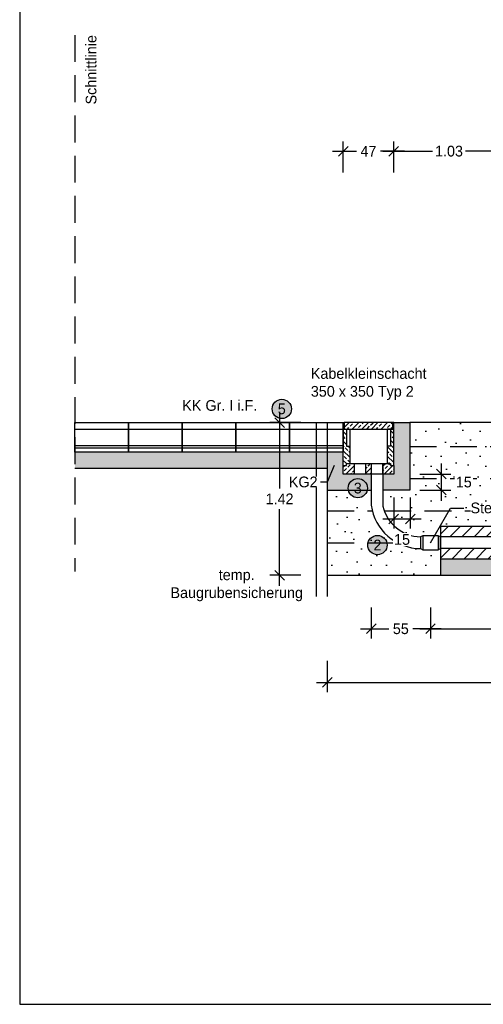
# Model space of a CAD drawing. Header units: metres. Extents: x -8 to 484, y -254 to 116.
# Tile 170 of 172: x 414.09 to 418.41, y 70.68 to 79.86. Entities that reach past the tile are written whole.
import ezdxf
from ezdxf import colors
from ezdxf.entities.mleader import LeaderData, LeaderLine
from ezdxf.math import Vec2, Vec3

# ---------------------------------------------------------------- set-up
doc = ezdxf.new("R2010")
doc.units = ezdxf.units.M
doc.linetypes.add('STRICHLINIE', pattern=[0.75, 0.5, -0.25])
doc.layers.add('GTU_A_Ansichtsfenster', color=6, linetype='Continuous', plot=False)
for name, color, linetype in [('GTU_A_Begrenzung QP', 7, 'Continuous'), ('GTU_P', 1, 'Continuous'), ('GTU_P_Baugrube', 11, 'Continuous'), ('GTU_P_Baugrube_Bemaßung', 11, 'Continuous'), ('GTU_P_Baugrube_Beschriftung', 11, 'Continuous'), ('GTU_P_Bemaßung', 1, 'Continuous'), ('GTU_P_Beschriftung', 1, 'Continuous')]:
    doc.layers.add(name, color=color, linetype=linetype)
doc.styles.add('PROVI', font='PROVI.SHX')
doc.dimstyles.new('1zu50', dxfattribs={"dimscale": 0.5, "dimtxt": 0.2, "dimasz": 0.18, "dimexe": 0.18, "dimexo": 0.02, "dimgap": 0.09, "dimtad": 0, "dimtih": 1, "dimtoh": 1, "dimzin": 4, "dimdsep": 46, "dimtxsty": 'PROVI', "dimblk1": 'OBLIQUE', "dimblk2": 'OBLIQUE', "dimsah": 1, "dimcen": 0.3, "dimdle": 0.2, "dimclrd": 256, "dimclre": 256, "dimclrt": 256, "dimadec": 0, "dimazin": 0, "dimtfac": 1, "dimtdec": 4, "dimtofl": 0, "dimtmove": 2, "dimatfit": 3, "dimldrblk": 'NONE', "dimfxl": 0.4, "dimfxlon": 1, "dimtfill": 1, "dimtfillclr": 256, "dimtolj": 1, "dimtzin": 0, "dimlwd": -1, "dimlwe": -1, "dimarcsym": 0})
doc.dimstyles.new('1zu50 (cm)', dxfattribs={"dimscale": 0.5, "dimtxt": 0.2, "dimasz": 0.18, "dimexe": 0.18, "dimexo": 0.02, "dimgap": 0.09, "dimtad": 0, "dimtih": 1, "dimtoh": 1, "dimdec": 0, "dimlfac": 100, "dimzin": 4, "dimdsep": 46, "dimtxsty": 'PROVI', "dimblk1": 'OBLIQUE', "dimblk2": 'OBLIQUE', "dimsah": 1, "dimcen": 0.3, "dimdle": 0.2, "dimclrd": 256, "dimclre": 256, "dimclrt": 256, "dimadec": 0, "dimazin": 0, "dimtfac": 1, "dimtdec": 4, "dimtofl": 0, "dimtmove": 2, "dimatfit": 3, "dimldrblk": 'NONE', "dimfxl": 0.4, "dimfxlon": 1, "dimtfill": 1, "dimtfillclr": 256, "dimtolj": 1, "dimtzin": 0, "dimlwd": -1, "dimlwe": -1, "dimarcsym": 0})
pattern_1 = [(45, (-40.98976, 10.93253), (-0.04490128, 0.04490128), []), (45, (-40.94486, 10.93253), (-0.04490128, 0.04490128), [0.03175, -0.015875])]

# ---------------------------------------------------------------- blocks, each defined once
blk = doc.blocks.new('GTU_Kls Typ 2')
h = blk.add_hatch()
h.set_pattern_fill('ANSI33', color=256, scale=0.01, angle=156.54218)
h.set_pattern_definition([(135, (-40.98976, 10.93253), (-0.04490128, -0.04490128), []), (135, (-40.98976, 10.977434), (-0.04490128, -0.04490128), [0.03175, -0.015875])])
h.paths.add_polyline_path([(0.175, -0.22), (0.205, -0.22), (0.205, -0.06), (0.2275, -0.06), (0.2275, 0), (0.235, 0), (0.235, -0.4), (0.205, -0.4), (0.205, -0.38), (0.175, -0.38)])
h.paths.add_polyline_path([(-0.235, 0), (-0.2275, 0), (-0.2275, -0.06), (-0.205, -0.06), (-0.205, -0.22), (-0.175, -0.22), (-0.175, -0.38), (-0.205, -0.38), (-0.205, -0.4), (-0.235, -0.4)])
h = blk.add_hatch()
h.set_pattern_fill('ANSI33', color=256, scale=0.01, angle=66.54218)
h.set_pattern_definition(pattern_1)
h.paths.add_polyline_path([(0.235, -0.48), (0.235, -0.4), (0.205, -0.4), (0.205, -0.38), (0.135, -0.38), (0.135, -0.472, 0.414214), (0.143, -0.48)])
h.paths.add_polyline_path([(-0.205, -0.38), (-0.205, -0.4), (-0.235, -0.4), (-0.235, -0.48), (-0.143, -0.48, 0.414214), (-0.135, -0.472), (-0.135, -0.38)])
h.paths.add_polyline_path([(0.22, -0.06), (0.2275, 0), (-0.2275, 0), (-0.22, -0.06)])
h = blk.add_hatch()
h.set_pattern_fill('ANSI33', color=256, scale=0.01, angle=66.54218)
h.set_pattern_definition(pattern_1)
h.paths.add_polyline_path([(0.025, -0.472, -0.414214), (0.017, -0.48), (0, -0.48), (-0.017, -0.48, -0.414214), (-0.025, -0.472), (-0.025, -0.38), (0, -0.38), (0.025, -0.38)])
at = {"flags": 128}
for points in [[(-0.235, -0.4), (-0.235, 0), (-0.2275, 0), (-0.2275, -0.06), (-0.175, -0.06), (-0.175, -0.38)], [(0.2275, 0), (-0.2275, 0), (-0.2275, -0.06), (0.2275, -0.06), (0.2275, 0)], [(0.235, -0.4), (0.235, 0), (0.2275, 0), (0.2275, -0.06), (0.175, -0.06), (0.175, -0.38)], [(-0.205, -0.06), (-0.205, -0.22), (-0.175, -0.22)], [(0.205, -0.06), (0.205, -0.22), (0.175, -0.22)]]:
    blk.add_lwpolyline(points, dxfattribs=at)
blk.add_lwpolyline([(-0.235, -0.48), (-0.235, -0.4), (-0.205, -0.4), (-0.205, -0.38), (0, -0.38), (0.205, -0.38), (0.205, -0.4), (0.235, -0.4), (0.235, -0.48), (0.113, -0.48), (0.017, -0.48), (0, -0.48), (-0.017, -0.48), (-0.113, -0.48)], close=True, dxfattribs=at)
for points in [[(-0.135, -0.38), (-0.135, -0.472, -0.414214), (-0.143, -0.48)], [(-0.017, -0.48, -0.414214), (-0.025, -0.472), (-0.025, -0.38)], [(0.025, -0.38), (0.025, -0.472, -0.414214), (0.017, -0.48)], [(0.143, -0.48, -0.414214), (0.135, -0.472), (0.135, -0.38)]]:
    blk.add_lwpolyline(points, format="xyb", dxfattribs=at)
blk = doc.blocks.new('_None')
blk = doc.blocks.new('_OBLIQUE')
at = {"color": 0, "linetype": 'ByBlock'}
blk.add_line((-0.5, -0.5), (0.5, 0.5), dxfattribs=at)
blk = doc.blocks.new('*D227')
at = {"layer": 'Defpoints', "color": 0, "linetype": 'Continuous'}
for p in [(416.9576, 74.6854), (425.2476, 74.6854), (425.2476, 73.6854)]:
    blk.add_point(p, dxfattribs=at)
at = {"layer": 'GTU_P_Baugrube_Bemaßung', "linetype": 'Continuous'}
for p, q in [((416.9576, 73.8854), (416.9576, 73.5954)), ((425.2476, 73.8854), (425.2476, 73.5954)), ((416.8576, 73.6854), (420.9349, 73.6854)), ((425.3476, 73.6854), (421.2704, 73.6854))]:
    blk.add_line(p, q, dxfattribs=at)
at = {"layer": 'GTU_P_Baugrube_Bemaßung', "linetype": 'Continuous', "xscale": 0.09, "yscale": 0.09, "zscale": 0.09, "rotation": 180}
blk.add_blockref('_OBLIQUE', (416.9576, 73.6854), dxfattribs=at)
at = {"layer": 'GTU_P_Baugrube_Bemaßung', "linetype": 'Continuous', "xscale": 0.09, "yscale": 0.09, "zscale": 0.09}
blk.add_blockref('_OBLIQUE', (425.2476, 73.6854), dxfattribs=at)
at = {"layer": 'GTU_P_Baugrube_Bemaßung', "linetype": 'Continuous', "insert": (421.1026, 73.6854), "char_height": 0.1, "attachment_point": 5, "style": 'PROVI', "bg_fill": 3, "box_fill_scale": 1.1, "bg_fill_color": 256, "bg_fill_true_color": 13158600, "bg_fill_transparency": 0}
blk.add_mtext('\\A1;8.29', dxfattribs=at)
blk = doc.blocks.new('*D371')
at = {"layer": 'Defpoints', "color": 0, "linetype": 'Continuous'}
for p in [(417.5776, 75.628), (417.7276, 75.478), (418.0208, 75.478)]:
    blk.add_point(p, dxfattribs=at)
at = {"layer": 'GTU_P_Bemaßung', "linetype": 'Continuous'}
for p, q in [((418.0208, 75.728), (418.0208, 75.378)), ((417.8208, 75.628), (418.1108, 75.628)), ((417.8208, 75.478), (418.1108, 75.478))]:
    blk.add_line(p, q, dxfattribs=at)
at = {"layer": 'GTU_P_Bemaßung', "linetype": 'Continuous', "xscale": 0.09, "yscale": 0.09, "zscale": 0.09}
for p, rotation in [((418.0208, 75.628), 90), ((418.0208, 75.478), 270)]:
    blk.add_blockref('_OBLIQUE', p, dxfattribs=dict(at, rotation=rotation))
at = {"layer": 'GTU_P_Bemaßung', "linetype": 'Continuous', "insert": (418.2306, 75.553), "char_height": 0.1, "attachment_point": 5, "style": 'PROVI', "bg_fill": 3, "box_fill_scale": 1.1, "bg_fill_color": 256, "bg_fill_true_color": 13158600, "bg_fill_transparency": 0}
blk.add_mtext('\\A1;15', dxfattribs=at)
blk = doc.blocks.new('*D373')
at = {"layer": 'Defpoints', "color": 0, "linetype": 'Continuous'}
for p in [(417.3676, 75.337), (417.9204, 74.923), (417.9204, 74.1854)]:
    blk.add_point(p, dxfattribs=at)
at = {"layer": 'GTU_P_Bemaßung', "linetype": 'Continuous'}
for p, q in [((417.3676, 74.3854), (417.3676, 74.0954)), ((417.9204, 74.3854), (417.9204, 74.0954)), ((417.2676, 74.1854), (417.5337, 74.1854)), ((418.0204, 74.1854), (417.7543, 74.1854))]:
    blk.add_line(p, q, dxfattribs=at)
at = {"layer": 'GTU_P_Bemaßung', "linetype": 'Continuous', "xscale": 0.09, "yscale": 0.09, "zscale": 0.09, "rotation": 180}
blk.add_blockref('_OBLIQUE', (417.3676, 74.1854), dxfattribs=at)
at = {"layer": 'GTU_P_Bemaßung', "linetype": 'Continuous', "xscale": 0.09, "yscale": 0.09, "zscale": 0.09}
blk.add_blockref('_OBLIQUE', (417.9204, 74.1854), dxfattribs=at)
at = {"layer": 'GTU_P_Bemaßung', "linetype": 'Continuous', "insert": (417.644, 74.1854), "char_height": 0.1, "attachment_point": 5, "style": 'PROVI', "bg_fill": 3, "box_fill_scale": 1.1, "bg_fill_color": 256, "bg_fill_true_color": 13158600, "bg_fill_transparency": 0}
blk.add_mtext('\\A1;55', dxfattribs=at)
blk = doc.blocks.new('*D375')
at = {"layer": 'Defpoints', "color": 0, "linetype": 'Continuous'}
for p in [(417.9204, 74.923), (424.2845, 74.923), (424.2845, 74.1854)]:
    blk.add_point(p, dxfattribs=at)
at = {"layer": 'GTU_P_Bemaßung', "linetype": 'Continuous'}
for p, q in [((417.9204, 74.3854), (417.9204, 74.0954)), ((424.2845, 74.3854), (424.2845, 74.0954)), ((417.8204, 74.1854), (420.9352, 74.1854)), ((424.3845, 74.1854), (421.2697, 74.1854))]:
    blk.add_line(p, q, dxfattribs=at)
at = {"layer": 'GTU_P_Bemaßung', "linetype": 'Continuous', "xscale": 0.09, "yscale": 0.09, "zscale": 0.09, "rotation": 180}
blk.add_blockref('_OBLIQUE', (417.9204, 74.1854), dxfattribs=at)
at = {"layer": 'GTU_P_Bemaßung', "linetype": 'Continuous', "xscale": 0.09, "yscale": 0.09, "zscale": 0.09}
blk.add_blockref('_OBLIQUE', (424.2845, 74.1854), dxfattribs=at)
at = {"layer": 'GTU_P_Bemaßung', "linetype": 'Continuous', "insert": (421.1024, 74.1854), "char_height": 0.1, "attachment_point": 5, "style": 'PROVI', "bg_fill": 3, "box_fill_scale": 1.1, "bg_fill_color": 256, "bg_fill_true_color": 13158600, "bg_fill_transparency": 0}
blk.add_mtext('\\A1;6.36', dxfattribs=at)
blk = doc.blocks.new('*D377')
at = {"layer": 'Defpoints', "color": 0, "linetype": 'Continuous'}
for p in [(417.5776, 75.628), (417.7323, 75.628), (417.7323, 75.21)]:
    blk.add_point(p, dxfattribs=at)
at = {"layer": 'GTU_P_Bemaßung', "linetype": 'Continuous'}
for p, q in [((417.5776, 75.41), (417.5776, 75.12)), ((417.7323, 75.41), (417.7323, 75.12)), ((417.4776, 75.21), (417.8323, 75.21))]:
    blk.add_line(p, q, dxfattribs=at)
at = {"layer": 'GTU_P_Bemaßung', "linetype": 'Continuous', "xscale": 0.09, "yscale": 0.09, "zscale": 0.09, "rotation": 180}
blk.add_blockref('_OBLIQUE', (417.5776, 75.21), dxfattribs=at)
at = {"layer": 'GTU_P_Bemaßung', "linetype": 'Continuous', "xscale": 0.09, "yscale": 0.09, "zscale": 0.09}
blk.add_blockref('_OBLIQUE', (417.7323, 75.21), dxfattribs=at)
at = {"layer": 'GTU_P_Bemaßung', "linetype": 'Continuous', "insert": (417.655, 75.0176), "char_height": 0.1, "attachment_point": 5, "style": 'PROVI', "bg_fill": 3, "box_fill_scale": 1.1, "bg_fill_color": 256, "bg_fill_true_color": 13158600, "bg_fill_transparency": 0}
blk.add_mtext('\\A1;15', dxfattribs=at)
blk = doc.blocks.new('*D379')
at = {"layer": 'Defpoints', "color": 0, "linetype": 'Continuous'}
for p in [(417.5776, 78.638), (417.1076, 76.108), (417.5776, 76.108)]:
    blk.add_point(p, dxfattribs=at)
at = {"layer": 'GTU_P_Bemaßung', "linetype": 'Continuous'}
for p, q in [((417.1076, 78.438), (417.1076, 78.728)), ((417.5776, 78.438), (417.5776, 78.728)), ((417.0076, 78.638), (417.2296, 78.638)), ((417.6776, 78.638), (417.4556, 78.638))]:
    blk.add_line(p, q, dxfattribs=at)
at = {"layer": 'GTU_P_Bemaßung', "linetype": 'Continuous', "xscale": 0.09, "yscale": 0.09, "zscale": 0.09, "rotation": 180}
blk.add_blockref('_OBLIQUE', (417.1076, 78.638), dxfattribs=at)
at = {"layer": 'GTU_P_Bemaßung', "linetype": 'Continuous', "xscale": 0.09, "yscale": 0.09, "zscale": 0.09}
blk.add_blockref('_OBLIQUE', (417.5776, 78.638), dxfattribs=at)
at = {"layer": 'GTU_P_Bemaßung', "linetype": 'Continuous', "insert": (417.3426, 78.638), "char_height": 0.1, "attachment_point": 5, "style": 'PROVI', "bg_fill": 3, "box_fill_scale": 1.1, "bg_fill_color": 256, "bg_fill_true_color": 13158600, "bg_fill_transparency": 0}
blk.add_mtext('\\A1;47', dxfattribs=at)
blk = doc.blocks.new('*D382')
at = {"layer": 'Defpoints', "color": 0, "linetype": 'Continuous'}
for p in [(418.6076, 78.638), (417.5776, 76.108), (418.6076, 76.138)]:
    blk.add_point(p, dxfattribs=at)
at = {"layer": 'GTU_P_Bemaßung', "linetype": 'Continuous'}
for p, q in [((417.5776, 78.438), (417.5776, 78.728)), ((418.6076, 78.438), (418.6076, 78.728)), ((417.4776, 78.638), (417.9396, 78.638)), ((418.7076, 78.638), (418.2457, 78.638))]:
    blk.add_line(p, q, dxfattribs=at)
at = {"layer": 'GTU_P_Bemaßung', "linetype": 'Continuous', "xscale": 0.09, "yscale": 0.09, "zscale": 0.09, "rotation": 180}
blk.add_blockref('_OBLIQUE', (417.5776, 78.638), dxfattribs=at)
at = {"layer": 'GTU_P_Bemaßung', "linetype": 'Continuous', "xscale": 0.09, "yscale": 0.09, "zscale": 0.09}
blk.add_blockref('_OBLIQUE', (418.6076, 78.638), dxfattribs=at)
at = {"layer": 'GTU_P_Bemaßung', "linetype": 'Continuous', "insert": (418.0926, 78.638), "char_height": 0.1, "attachment_point": 5, "style": 'PROVI', "bg_fill": 3, "box_fill_scale": 1.1, "bg_fill_color": 256, "bg_fill_true_color": 13158600, "bg_fill_transparency": 0}
blk.add_mtext('\\A1;1.03', dxfattribs=at)
blk = doc.blocks.new('*D412')
at = {"layer": 'Defpoints', "color": 0, "linetype": 'Continuous'}
for p in [(416.9576, 76.108), (416.5137, 74.6854), (416.9576, 74.6854)]:
    blk.add_point(p, dxfattribs=at)
at = {"layer": 'GTU_P_Baugrube_Bemaßung', "linetype": 'Continuous'}
for p, q in [((416.5137, 76.208), (416.5137, 75.4934)), ((416.7137, 76.108), (416.4237, 76.108)), ((416.5137, 74.5854), (416.5137, 75.3)), ((416.7137, 74.6854), (416.4237, 74.6854))]:
    blk.add_line(p, q, dxfattribs=at)
at = {"layer": 'GTU_P_Baugrube_Bemaßung', "linetype": 'Continuous', "xscale": 0.09, "yscale": 0.09, "zscale": 0.09}
for p, rotation in [((416.5137, 76.108), 90), ((416.5137, 74.6854), 270)]:
    blk.add_blockref('_OBLIQUE', p, dxfattribs=dict(at, rotation=rotation))
at = {"layer": 'GTU_P_Baugrube_Bemaßung', "linetype": 'Continuous', "insert": (416.5137, 75.3967), "char_height": 0.1, "attachment_point": 5, "style": 'PROVI', "bg_fill": 3, "box_fill_scale": 1.1, "bg_fill_color": 256, "bg_fill_true_color": 13158600, "bg_fill_transparency": 0}
blk.add_mtext('\\A1;1.42', dxfattribs=at)

msp = doc.modelspace()

# ---------------------------------------------------------------- hatches: boundary and pattern name
at = {"layer": 'GTU_P', "linetype": 'Continuous'}
h = msp.add_hatch(dxfattribs=at)
h.set_pattern_fill('DOTS2', color=256, scale=0.005, angle=180, style=0)
h.set_pattern_definition([(0, (397.87771, -727.75823), (0, 0.127), [0, -0.127]), (0, (397.91835, -727.7557), (0, 0.127), [0, -0.127]), (0, (397.8955, -727.72775), (0, 0.127), [0, -0.127]), (0, (397.92343, -727.70743), (0, 0.127), [0, -0.127]), (0, (397.89041, -727.69981), (0, 0.127), [0, -0.127]), (0, (397.90057, -727.66933), (0, 0.127), [0, -0.127]), (0, (397.8828, -727.64647), (0, 0.127), [0, -0.127]), (0, (397.92343, -727.64901), (0, 0.127), [0, -0.127]), (0, (397.95391, -727.64393), (0, 0.127), [0, -0.127]), (0, (397.96915, -727.67441), (0, 0.127), [0, -0.127]), (0, (397.99455, -727.67695), (0, 0.127), [0, -0.127]), (0, (397.99455, -727.72267), (0, 0.127), [0, -0.127]), (0, (397.9717, -727.73791), (0, 0.127), [0, -0.127]), (0, (397.93613, -727.7303), (0, 0.127), [0, -0.127]), (0, (397.959, -727.70743), (0, 0.127), [0, -0.127]), (0, (397.93613, -727.68457), (0, 0.127), [0, -0.127]), (0, (397.98947, -727.7557), (0, 0.127), [0, -0.127])])
h.paths.add_polyline_path([(417.4776, 75.478), (417.7276, 75.478), (417.7276, 76.0843), (417.5776, 76.0843), (417.5776, 75.708), (417.5776, 75.628), (417.4776, 75.628)])
h.paths.add_polyline_path([(417.5776, 76.0843), (417.7276, 76.0843), (417.7276, 76.108), (417.5776, 76.108)])
h.paths.add_polyline_path([(417.3676, 75.478), (417.3676, 75.628), (417.3596, 75.628), (417.3256, 75.628), (417.3176, 75.628), (417.2591, 75.478)])
h.paths.add_polyline_path([(417.2591, 75.478), (417.3176, 75.628), (417.1076, 75.628), (417.1076, 75.833), (414.6076, 75.833), (414.6076, 75.683), (416.9576, 75.683), (416.9576, 75.478)])
at = {"layer": 'GTU_P'}
h = msp.add_hatch(dxfattribs=at)
h.set_pattern_fill('ANSI31', color=256, scale=0.025, style=0)
h.set_pattern_definition([(45, (402.92396, -148.813115), (-0.0561266, 0.0561266), [])])
h.paths.add_polyline_path([(424.1917, 74.838), (424.1917, 74.933), (418.0132, 74.933), (418.0132, 74.838)])
h.paths.add_polyline_path([(424.1917, 75.043), (424.1917, 75.138), (418.0132, 75.138), (418.0132, 75.043)])
h = msp.add_hatch(dxfattribs=at)
h.set_pattern_fill('SCREED', color=256, scale=0.02, angle=45, style=0)
h.set_pattern_definition([(45, (412.59263, -6.71526), (0.5388154, 0.8980256), [-0.127, 0, -0.381, 0]), (45, (412.58365, -6.70627), (0.5388154, 0.8980256), [-0.0508, 0, -0.1778, 0, -0.09144, 0, -0.381, 0]), (45, (412.57467, -6.6973), (0.5388154, 0.8980256), [-0.0254, 0, -0.127, 0, -0.127, 0, -0.2794, 0, -0.09144, 0]), (45, (412.5657, -6.68831), (0.5388154, 0.8980256), [-0.09144, 0, -0.4064, 0]), (45, (412.55671, -6.67933), (0.5388154, 0.8980256), [-0.3048, 0, -0.3048, 0]), (45, (412.54773, -6.67035), (0.5388154, 0.8980256), [-0.4318, 0]), (45, (412.53875, -6.66137), (0.5388154, 0.8980256), [-0.127, 0, -0.5588, 0]), (45, (412.52977, -6.6524), (0.5388154, 0.8980256), [-0.1778, 0, -0.1016, 0]), (45, (412.5208, -6.64341), (0.5388154, 0.8980256), [-0.254, 0]), (45, (412.50283, -6.62545), (0.5388154, 0.8980256), [-0.03556, 0, -0.381, 0, -0.2286, 0]), (45, (412.49385, -6.61647), (0.5388154, 0.8980256), [-0.0508, 0, -0.00508, 0, -0.127, 0]), (45, (412.48487, -6.6075), (0.5388154, 0.8980256), [-0.0254, 0, -0.3302, 0, -0.381, 0]), (45, (412.4759, -6.5985), (0.5388154, 0.8980256), [-0.254, 0]), (45, (412.4669, -6.58953), (0.5388154, 0.8980256), [-0.127, 0, -0.5334, 0]), (45, (412.44895, -6.57157), (0.5388154, 0.8980256), [-0.6096, 0]), (45, (412.43997, -6.5626), (0.5388154, 0.8980256), [-0.127, 0, -0.01016, 0, -0.1778, 0]), (45, (412.431, -6.5536), (0.5388154, 0.8980256), [-0.03556, 0, -0.254, 0, -0.1016, 0, -0.1778, 0, -0.2032, 0]), (45, (412.422, -6.54463), (0.5388154, 0.8980256), [-0.0762, 0, -0.1016, 0, -0.254, 0, -0.01016, 0, -0.127, 0]), (45, (412.41303, -6.53565), (0.5388154, 0.8980256), [-0.254, 0])])
h.paths.add_polyline_path([(422.9359, 74.838), (418.0132, 74.838), (418.0132, 74.6885), (422.9359, 74.6916), (422.9359, 74.6932), (422.9359, 74.6932), (422.9359, 74.8383)])
h.paths.add_polyline_path([(422.9359, 74.8383), (422.9359, 74.6932), (422.9363, 74.6932), (424.1917, 74.688), (424.1917, 74.8377)])
at = {"layer": 'GTU_P_Baugrube', "linetype": 'Continuous', "transparency": 33554687}
h = msp.add_hatch(dxfattribs=at)
h.set_pattern_fill('DOTS2', color=256, scale=0.02, style=0)
h.set_pattern_definition([(0, (412.61295, -6.7051), (0, 0.508), [0, -0.508]), (0, (412.7755, -6.69494), (0, 0.508), [0, -0.508]), (0, (412.6841, -6.5832), (0, 0.508), [0, -0.508]), (0, (412.79583, -6.5019), (0, 0.508), [0, -0.508]), (0, (412.66375, -6.4714), (0, 0.508), [0, -0.508]), (0, (412.7044, -6.3495), (0, 0.508), [0, -0.508]), (0, (412.6333, -6.25806), (0, 0.508), [0, -0.508]), (0, (412.79583, -6.2682), (0, 0.508), [0, -0.508]), (0, (412.91775, -6.2479), (0, 0.508), [0, -0.508]), (0, (412.9787, -6.3698), (0, 0.508), [0, -0.508]), (0, (413.0803, -6.38), (0, 0.508), [0, -0.508]), (0, (413.0803, -6.56286), (0, 0.508), [0, -0.508]), (0, (412.9889, -6.6238), (0, 0.508), [0, -0.508]), (0, (412.84663, -6.59334), (0, 0.508), [0, -0.508]), (0, (412.9381, -6.5019), (0, 0.508), [0, -0.508]), (0, (412.84663, -6.41046), (0, 0.508), [0, -0.508]), (0, (413.06, -6.69494), (0, 0.508), [0, -0.508])])
h.paths.add_polyline_path([(417.9931, 74.923), (417.8478, 74.923), (417.8276, 74.933, -0.117638), (417.6165, 74.9854), (416.9576, 74.9854), (416.9576, 74.6854), (418.0132, 74.6854), (418.0132, 74.933)])
h.paths.add_polyline_path([(416.9576, 74.9854), (417.6165, 74.9854, -0.213785), (417.3778, 75.2854), (416.9576, 75.2854)])
h.paths.add_polyline_path([(417.3778, 75.2854, -0.028043), (417.3676, 75.337), (417.3676, 75.478), (416.9576, 75.478), (416.9576, 75.2854)])
h.paths.add_polyline_path([(417.9931, 75.0536), (418.0132, 75.043), (418.0132, 75.138), (424.1917, 75.138), (424.1917, 75.043), (424.2118, 75.0536), (424.3571, 75.0536), (424.3773, 75.043, 0.312164), (424.7151, 75.2854), (417.4901, 75.2854, 0.312832), (417.8276, 75.043), (417.8478, 75.0536)])
h.paths.add_polyline_path([(424.7151, 75.2854, 0.03104), (424.7276, 75.329), (424.7276, 75.478), (424.4776, 75.478), (424.4776, 75.5854), (417.7276, 75.5854), (417.7276, 75.478), (417.4776, 75.478), (417.4776, 75.329, 0.031097), (417.4901, 75.2854)])
h.paths.add_polyline_path([(417.7276, 75.5854), (424.4776, 75.5854), (424.4776, 75.8854), (417.7276, 75.8854)])
h.paths.add_polyline_path([(424.4776, 75.8854), (424.4776, 76.108), (424.1126, 76.108), (424.1676, 75.998), (418.5376, 75.998), (418.5926, 76.108), (417.7276, 76.108), (417.7276, 75.8854)])
h.paths.add_polyline_path([(425.2476, 74.6854), (425.2476, 74.9854), (424.5883, 74.9854, -0.117388), (424.3773, 74.933), (424.3571, 74.923), (424.2118, 74.923), (424.1917, 74.933), (424.1917, 74.6854)])
h.paths.add_polyline_path([(424.5883, 74.9854), (425.2476, 74.9854), (425.2476, 75.2854), (424.8274, 75.2854, -0.213557)])
h.paths.add_polyline_path([(424.8376, 75.337, -0.028004), (424.8274, 75.2854), (425.2476, 75.2854), (425.2476, 75.478), (424.8376, 75.478)])
at = {"layer": 'GTU_P_Beschriftung', "true_color": 0xffffff}
msp.add_hatch(color=7, dxfattribs=at).paths.add_polyline_path([(417.333, 75.4966, 1), (417.153, 75.4966, 1)])

# ---------------------------------------------------------------- linework, layer by layer
at = {"layer": 'GTU_A_Begrenzung QP', "linetype": 'STRICHLINIE', "ltscale": 0.5}
msp.add_line((414.6076, 79.7205, 23875.401), (414.6076, 74.7205, 23875.401), dxfattribs=at)
at = {"layer": 'GTU_P', "linetype": 'Continuous'}
msp.add_line((418.5926, 76.108, 23875.401), (417.7276, 76.108, 23875.401), dxfattribs=at)
at = {"layer": 'GTU_P'}
for p, q in [((414.6076, 76.048, 23875.401), (415.1076, 76.048, 23875.401)), ((415.1076, 76.048, 23875.401), (415.6076, 76.048, 23875.401)), ((415.6076, 76.048, 23875.401), (416.1076, 76.048, 23875.401)), ((416.1076, 76.048, 23875.401), (416.6076, 76.048, 23875.401)), ((416.6076, 76.048, 23875.401), (417.1076, 76.048, 23875.401)), ((414.6076, 75.893, 23875.401), (415.1076, 75.893, 23875.401)), ((414.6076, 75.874, 23875.401), (415.1076, 75.874, 23875.401)), ((415.1076, 75.893, 23875.401), (415.6076, 75.893, 23875.401)), ((415.1076, 75.874, 23875.401), (415.6076, 75.874, 23875.401)), ((415.6076, 75.893, 23875.401), (416.1076, 75.893, 23875.401)), ((415.6076, 75.874, 23875.401), (416.1076, 75.874, 23875.401)), ((416.1076, 75.893, 23875.401), (416.6076, 75.893, 23875.401)), ((416.1076, 75.874, 23875.401), (416.6076, 75.874, 23875.401)), ((416.6076, 75.893, 23875.401), (417.1076, 75.893, 23875.401)), ((416.6076, 75.874, 23875.401), (417.1076, 75.874, 23875.401)), ((417.8478, 75.0536, 23875.401), (417.8478, 74.923, 23875.401)), ((417.9931, 75.0536, 23875.401), (417.9931, 74.923, 23875.401)), ((424.1917, 75.043, 23875.401), (418.0132, 75.043, 23875.401)), ((424.1917, 74.933, 23875.401), (418.0132, 74.933, 23875.401))]:
    msp.add_line(p, q, dxfattribs=at)
at = {"layer": 'GTU_P', "elevation": 23875.401}
for points in [[(414.6076, 76.108), (415.1076, 76.108), (415.1076, 75.833), (414.6076, 75.833)], [(415.1076, 76.108), (415.6076, 76.108), (415.6076, 75.833), (415.1076, 75.833)], [(415.6076, 76.108), (416.1076, 76.108), (416.1076, 75.833), (415.6076, 75.833)], [(416.1076, 76.108), (416.6076, 76.108), (416.6076, 75.833), (416.1076, 75.833)], [(416.6076, 76.108), (417.1076, 76.108), (417.1076, 75.833), (416.6076, 75.833)], [(418.0132, 74.6854), (424.1917, 74.6854), (424.1917, 75.138), (418.0132, 75.138)], [(417.8478, 74.923), (417.9931, 74.923), (418.0132, 74.933), (418.0132, 75.043), (417.9931, 75.0536), (417.8478, 75.0536), (417.8276, 75.043), (417.8276, 74.933)]]:
    msp.add_lwpolyline(points, close=True, dxfattribs=at)
at = {"layer": 'GTU_P', "linetype": 'Continuous', "elevation": 23875.401}
for points in [[(417.5776, 76.108), (417.7276, 76.108), (417.7276, 75.478), (417.4776, 75.478)], [(414.6076, 75.683), (416.9576, 75.683), (416.9576, 75.478), (417.3676, 75.478)]]:
    msp.add_lwpolyline(points, dxfattribs=at)
for points in [[(417.3676, 75.728), (417.3676, 75.337, 0.371558), (417.8276, 74.933)], [(417.4776, 75.728), (417.4776, 75.329, 0.347307), (417.8276, 75.043)]]:
    msp.add_lwpolyline(points, format="xyb", dxfattribs=at)
at = {"layer": 'GTU_P', "elevation": 23875.401}
msp.add_lwpolyline([(418.0132, 74.838), (424.1917, 74.838)], dxfattribs=at)
at = {"layer": 'GTU_P_Baugrube', "linetype": 'STRICHLINIE', "ltscale": 0.5}
for p, q in [((417.7276, 75.8854, 23875.401), (424.4776, 75.8854, 23875.401)), ((417.7276, 75.5854, 23875.401), (424.4776, 75.5854, 23875.401)), ((416.9576, 75.2854, 23875.401), (417.3778, 75.2854, 23875.401)), ((417.4901, 75.2854, 23875.401), (424.7151, 75.2854, 23875.401)), ((416.9576, 74.9854, 23875.401), (417.6165, 74.9854, 23875.401))]:
    msp.add_line(p, q, dxfattribs=at)
at = {"layer": 'GTU_P_Baugrube', "linetype": 'Continuous', "elevation": 23875.401}
msp.add_lwpolyline([(416.9576, 75.478), (416.9576, 74.6854), (425.2476, 74.6854), (425.2476, 75.478)], dxfattribs=at)
at = {"layer": 'GTU_P_Beschriftung'}
msp.add_circle((417.243, 75.4966, 47750.8019), 0.09, dxfattribs=at)

# ---------------------------------------------------------------- block references
at = {"layer": 'GTU_P', "linetype": 'Continuous'}
msp.add_blockref('GTU_Kls Typ 2', (417.3426, 76.108, 23875.401), dxfattribs=at)

# ---------------------------------------------------------------- texts
at = {"layer": 'GTU_A_Begrenzung QP', "linetype": 'STRICHLINIE', "ltscale": 0.5, "insert": (414.7075, 79.7205, 23875.401), "char_height": 0.1, "attachment_point": 3, "rotation": 90, "line_spacing_factor": 0.9, "style": 'PROVI', "bg_fill": 2}
msp.add_mtext('Schnittlinie', dxfattribs=at)
at = {"layer": 'GTU_P_Beschriftung', "insert": (417.243, 75.4966, 47750.8019), "char_height": 0.1, "attachment_point": 5, "style": 'PROVI'}
msp.add_mtext('3', dxfattribs=at)

# ---------------------------------------------------------------- next in the draw order: dimensions: what is measured, and where the dimension line sits
at = {"layer": 'GTU_P_Baugrube_Bemaßung', "linetype": 'Continuous'}
dim = msp.add_linear_dim(base=(425.2476, 73.6854, 23875.401), p1=(416.9576, 74.6854, 23875.401), p2=(425.2476, 74.6854, 23875.401), dimstyle='1zu50', dxfattribs=at)
dim.commit()
dim.dimension.update_dxf_attribs({"geometry": '*D227', "text_midpoint": (421.1026, 73.6854, 23875.401)})

# ---------------------------------------------------------------- next in the draw order: leaders
at = {"layer": 'GTU_P_Beschriftung', "linetype": 'Continuous'}
ml = msp.add_multileader_mtext('Standard', dxfattribs=at)
ml.set_content('Steckmuffe', color=256, style='PROVI')
ml.set_leader_properties(color=256, linetype='ByLayer', lineweight=-1)
ml.set_arrow_properties(name='NONE')
ml.build(insert=Vec2(0, 0))
ml.multileader.update_dxf_attribs({"dogleg_length": 0.125, "arrow_head_size": 0.0625, "scale": 0.05})
ctx = ml.context
ctx.base_point, ctx.scale, ctx.char_height, ctx.arrow_head_size, ctx.landing_gap_size, ctx.plane_origin = Vec3(418.2307, 75.311, 23875.401), 0.05, 0.1, 0.0625, 0.0625, Vec3(399.8833, -725.2852, 23875.401)
notes = []
notes.append((ctx, [(0, (1, 1, 0), (418.1057, 75.311, 23875.401), (1, 0), 0.125, [(0, [(417.9204, 74.9883, 23875.401)], 0, [])])]))
ctx.mtext.insert = Vec3(418.2932, 75.3627, 23875.401)
ctx.mtext.has_bg_fill, ctx.mtext.bg_color, ctx.mtext.bg_scale_factor, ctx.mtext.bg_transparency, ctx.mtext.use_window_bg_color = 1, -1027028792, 1, 0, 1
for ctx, leaders in notes:
    for number, flags, end, landing, length, lines in leaders:
        leader = LeaderData()
        leader.index, (leader.has_last_leader_line, leader.has_dogleg_vector, leader.attachment_direction) = number, flags
        leader.last_leader_point, leader.dogleg_vector, leader.dogleg_length = Vec3(end), Vec3(landing), length
        for number, points, colour, breaks in lines:
            line = LeaderLine()
            line.index, line.vertices, line.color, line.breaks = number, Vec3.list(points), colors.encode_raw_color(colour), breaks
            leader.lines.append(line)
        ctx.leaders.append(leader)

# ---------------------------------------------------------------- next in the draw order: linework, layer by layer
at = {"layer": 'GTU_A_Ansichtsfenster', "linetype": 'Continuous', "elevation": 23875.401, "flags": 128}
msp.add_lwpolyline([(414.0926, 70.6847), (433.0926, 70.6847), (433.0926, 85.0347), (414.0926, 85.0347)], close=True, dxfattribs=at)
at = {"layer": 'GTU_P_Baugrube', "linetype": 'Continuous', "elevation": 23875.401}
msp.add_lwpolyline([(416.8576, 74.4854), (416.8576, 76.108), (416.9576, 76.108), (416.9576, 74.4854)], dxfattribs=at)

# ---------------------------------------------------------------- next in the draw order: texts
at = {"layer": 'GTU_P_Baugrube_Beschriftung', "insert": (416.1147, 74.4421, 23875.401), "char_height": 0.1, "attachment_point": 8, "style": 'PROVI', "bg_fill": 3, "box_fill_scale": 1, "bg_fill_color": 256, "bg_fill_true_color": 13158600, "bg_fill_transparency": 0}
msp.add_mtext('temp.\\PBaugrubensicherung', dxfattribs=at)
at = {"layer": 'GTU_P_Beschriftung', "insert": (415.6076, 76.2163, 23875.401), "char_height": 0.1, "attachment_point": 7, "style": 'PROVI', "bg_fill": 3, "box_fill_scale": 1, "bg_fill_color": 256, "bg_fill_true_color": 13158600, "bg_fill_transparency": 0}
msp.add_mtext('KK Gr. I i.F.', dxfattribs=at)

# ---------------------------------------------------------------- next in the draw order: dimensions: what is measured, and where the dimension line sits
at = {"layer": 'GTU_P_Bemaßung', "linetype": 'Continuous'}
dim = msp.add_linear_dim(base=(417.5776, 78.638, 23875.401), p1=(417.1076, 76.108, 23875.401), p2=(417.5776, 76.108, 23875.401), dimstyle='1zu50 (cm)', dxfattribs=at)
dim.commit()
dim.dimension.update_dxf_attribs({"geometry": '*D379', "text_midpoint": (417.3426, 78.638, 23875.401)})
dim = msp.add_linear_dim(base=(418.0208, 75.478, 23875.401), p1=(417.5776, 75.628, 23875.401), p2=(417.7276, 75.478, 23875.401), angle=90, dimstyle='1zu50 (cm)', dxfattribs=at)
dim.commit()
dim.dimension.update_dxf_attribs({"geometry": '*D371', "text_midpoint": (418.2306, 75.553, 23875.401)})

# ---------------------------------------------------------------- next in the draw order: dimensions: what is measured, and where the dimension line sits
at = {"layer": 'GTU_P_Baugrube_Bemaßung', "linetype": 'Continuous'}
dim = msp.add_linear_dim(base=(416.5137, 74.6854, 23875.401), p1=(416.9576, 76.108, 23875.401), p2=(416.9576, 74.6854, 23875.401), angle=90, dimstyle='1zu50', dxfattribs=at)
dim.commit()
dim.dimension.update_dxf_attribs({"geometry": '*D412', "text_midpoint": (416.5137, 75.3967, 23875.401)})
at = {"layer": 'GTU_P_Bemaßung', "linetype": 'Continuous'}
for base, p1, p2, dimstyle, picture, middle in [((418.6076, 78.638, 23875.401), (417.5776, 76.108, 23875.401), (418.6076, 76.138, 23875.401), '1zu50', '*D382', (418.0926, 78.638, 23875.401)), ((417.9204, 74.1854, 23875.401), (417.3676, 75.337, 23875.401), (417.9204, 74.923, 23875.401), '1zu50 (cm)', '*D373', (417.644, 74.1854, 23875.401))]:
    dim = msp.add_linear_dim(base=base, p1=p1, p2=p2, dimstyle=dimstyle, dxfattribs=at)
    dim.commit()
    dim.dimension.update_dxf_attribs({"geometry": picture, "text_midpoint": middle})

# ---------------------------------------------------------------- next in the draw order: hatches: boundary and pattern name
at = {"layer": 'GTU_P_Beschriftung', "true_color": 0xffffff}
msp.add_hatch(color=7, dxfattribs=at).paths.add_polyline_path([(416.6249, 76.2354, 1), (416.4449, 76.2354, 1)])

# ---------------------------------------------------------------- next in the draw order: linework, layer by layer
at = {"layer": 'GTU_P_Beschriftung'}
msp.add_circle((416.5349, 76.2354, 23875.401), 0.09, dxfattribs=at)

# ---------------------------------------------------------------- next in the draw order: texts
at = {"layer": 'GTU_P_Beschriftung', "insert": (416.8054, 76.3191, 23875.401), "char_height": 0.1, "attachment_point": 7, "style": 'PROVI', "bg_fill": 3, "box_fill_scale": 1, "bg_fill_color": 256, "bg_fill_true_color": 13158600, "bg_fill_transparency": 0}
msp.add_mtext('Kabelkleinschacht\\P350 x 350 Typ 2', dxfattribs=at)
at = {"layer": 'GTU_P_Beschriftung', "insert": (416.5349, 76.2354, 23875.401), "char_height": 0.1, "attachment_point": 5, "style": 'PROVI'}
msp.add_mtext('5', dxfattribs=at)

# ---------------------------------------------------------------- next in the draw order: dimensions: what is measured, and where the dimension line sits
at = {"layer": 'GTU_P_Bemaßung', "linetype": 'Continuous'}
dim = msp.add_linear_dim(base=(424.2845, 74.1854, 23875.401), p1=(417.9204, 74.923, 23875.401), p2=(424.2845, 74.923, 23875.401), dimstyle='1zu50', dxfattribs=at)
dim.commit()
dim.dimension.update_dxf_attribs({"geometry": '*D375', "text_midpoint": (421.1024, 74.1854, 23875.401)})

# ---------------------------------------------------------------- next in the draw order: leaders
at = {"layer": 'GTU_P_Beschriftung', "linetype": 'Continuous'}
ml = msp.add_multileader_mtext('Standard', dxfattribs=at)
ml.set_content('KG2', color=256, style='PROVI')
ml.set_leader_properties(color=256, linetype='ByLayer', lineweight=-1)
ml.set_arrow_properties(name='NONE')
ml.build(insert=Vec2(0, 0))
ml.multileader.update_dxf_attribs({"dogleg_length": 0.125, "arrow_head_size": 0.0625, "scale": 0.05})
ctx = ml.context
ctx.base_point, ctx.scale, ctx.char_height, ctx.arrow_head_size, ctx.landing_gap_size, ctx.plane_origin = Vec3(416.5379, 75.5527, 23875.401), 0.05, 0.1, 0.0625, 0.0625, Vec3(395.9972, -725.5545, 23875.401)
notes = []
notes.append((ctx, [(0, (1, 1, 0), (416.9576, 75.5527, 23875.401), (-1, 0), 0.0625, [(0, [(417.0216, 75.7079, 23875.401)], 0, [])])]))
ctx.mtext.insert = Vec3(416.6004, 75.6048, 23875.401)
ctx.mtext.has_bg_fill, ctx.mtext.bg_color, ctx.mtext.bg_scale_factor, ctx.mtext.bg_transparency, ctx.mtext.use_window_bg_color = 1, -1027028792, 1, 0, 1
for ctx, leaders in notes:
    for number, flags, end, landing, length, lines in leaders:
        leader = LeaderData()
        leader.index, (leader.has_last_leader_line, leader.has_dogleg_vector, leader.attachment_direction) = number, flags
        leader.last_leader_point, leader.dogleg_vector, leader.dogleg_length = Vec3(end), Vec3(landing), length
        for number, points, colour, breaks in lines:
            line = LeaderLine()
            line.index, line.vertices, line.color, line.breaks = number, Vec3.list(points), colors.encode_raw_color(colour), breaks
            leader.lines.append(line)
        ctx.leaders.append(leader)

# ---------------------------------------------------------------- next in the draw order: dimensions: what is measured, and where the dimension line sits
at = {"layer": 'GTU_P_Bemaßung', "linetype": 'Continuous'}
dim = msp.add_linear_dim(base=(417.7323, 75.21, 23875.401), p1=(417.5776, 75.628, 23875.401), p2=(417.7323, 75.628, 23875.401), dimstyle='1zu50 (cm)', dxfattribs=at)
dim.commit()
dim.dimension.update_dxf_attribs({"geometry": '*D377', "text_midpoint": (417.655, 75.0176, 23875.401), "dimtype": 160})

# ---------------------------------------------------------------- next in the draw order: hatches: boundary and pattern name
at = {"layer": 'GTU_P_Beschriftung', "true_color": 0xffffff}
msp.add_hatch(color=7, dxfattribs=at).paths.add_polyline_path([(417.5161, 74.9663, 1), (417.3361, 74.9663, 1)])

# ---------------------------------------------------------------- next in the draw order: linework, layer by layer
at = {"layer": 'GTU_P_Beschriftung'}
msp.add_circle((417.4261, 74.9663, 23875.401), 0.09, dxfattribs=at)

# ---------------------------------------------------------------- next in the draw order: texts
at = {"layer": 'GTU_P_Beschriftung', "insert": (417.4261, 74.9663, 23875.401), "char_height": 0.1, "attachment_point": 5, "style": 'PROVI'}
msp.add_mtext('2', dxfattribs=at)

doc.saveas('drawing.dxf')
